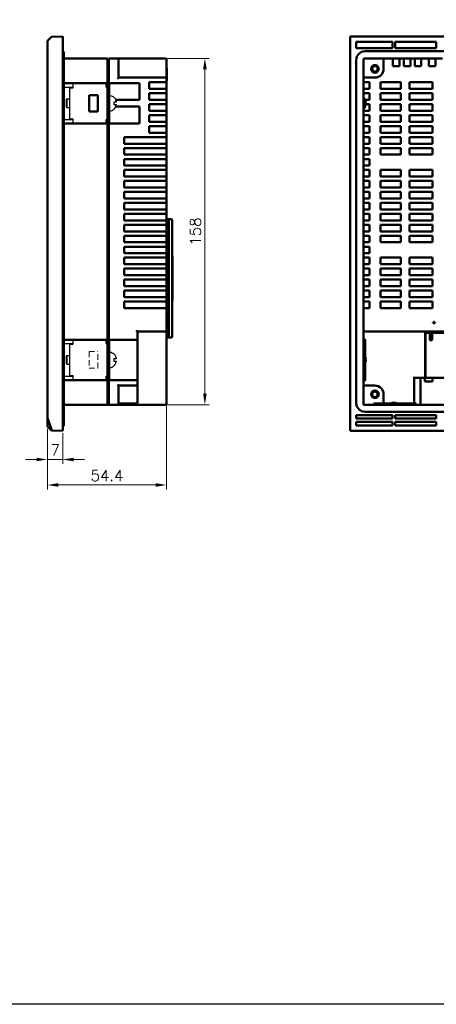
# Model space of a CAD drawing. Header units: millimetres. Extents: x 162 to 1254, y -993 to -226.
# Tile 4 of 11: x 696 to 886, y -993 to -543. Entities that reach past the tile are written whole.
import ezdxf

# ---------------------------------------------------------------- set-up
doc = ezdxf.new("R2010")
doc.units = ezdxf.units.MM
doc.header["$LTSCALE"] = 4
doc.linetypes.add('HIDDEN', pattern=[9.525, 6.35, -3.175])
doc.layers.add('4', color=4, linetype='Continuous')
for name, color, linetype, lineweight in [('AM_0', 7, 'Continuous', 50), ('AM_3_Hidden', 8, 'HIDDEN', 13), ('AM_5_Dimension', 6, 'Continuous', 13)]:
    doc.layers.add(name, color=color, linetype=linetype, lineweight=lineweight)
doc.styles.add('WHGTXT', font='simplex', dxfattribs={"bigfont": 'whgtxt'})

msp = doc.modelspace()

# ---------------------------------------------------------------- linework, layer by layer
at = {"layer": '4', "color": 7, "linetype": 'Continuous', "ltscale": 0.05}
for p, q in [((716.06, -572.38), (737.06, -572.38)), ((716.06, -573.98), (720.36, -573.98)), ((718.76, -588.48), (718.76, -574.28)), ((718.76, -574.28), (720.36, -574.28)), ((720.36, -574.28), (720.36, -572.38)), ((735.46, -573.98), (735.46, -572.38)), ((735.46, -573.98), (737.06, -573.98)), ((737.06, -590.38), (737.06, -572.38)), ((717.49, -579.38), (717.05, -579.69)), ((717.49, -579.38), (717.49, -583.38)), ((717.49, -579.38), (718.76, -579.38)), ((717.05, -579.69), (717.05, -583.06)), ((717.49, -583.38), (717.05, -583.06)), ((717.49, -583.38), (718.76, -583.38)), ((739.93, -580.83), (738.84, -580.83)), ((738.84, -581.93), (739.93, -581.93)), ((739.66, -579.73), (739.62, -579.73)), ((718.76, -588.48), (720.36, -588.48)), ((720.36, -590.38), (720.36, -588.48)), ((716.06, -588.78), (720.36, -588.78)), ((716.06, -590.38), (737.06, -590.38)), ((735.46, -590.38), (735.46, -588.78)), ((735.46, -588.78), (737.06, -588.78)), ((716.06, -689.48), (737.06, -689.48)), ((716.06, -691.08), (720.36, -691.08)), ((718.76, -705.58), (718.76, -691.38)), ((718.76, -691.38), (720.36, -691.38)), ((720.36, -691.38), (720.36, -689.48)), ((735.46, -691.08), (735.46, -689.48)), ((735.46, -691.08), (737.06, -691.08)), ((737.06, -707.48), (737.06, -689.48)), ((717.49, -696.48), (717.05, -696.79)), ((717.05, -696.79), (717.05, -700.16)), ((717.49, -700.48), (717.05, -700.16)), ((717.49, -696.48), (717.49, -700.48)), ((717.49, -696.48), (718.76, -696.48)), ((717.49, -700.48), (718.76, -700.48)), ((739.93, -697.93), (738.84, -697.93)), ((738.84, -699.03), (739.93, -699.03)), ((739.66, -696.83), (739.62, -696.83)), ((716.06, -705.88), (720.36, -705.88)), ((716.06, -707.48), (737.06, -707.48)), ((718.76, -705.58), (720.36, -705.58)), ((720.36, -707.48), (720.36, -705.58)), ((735.46, -707.48), (735.46, -705.88)), ((735.46, -705.88), (737.06, -705.88))]:
    msp.add_line(p, q, dxfattribs=at)
at = {"layer": '4'}
msp.add_lwpolyline([(161.68, -325.6), (1253.56, -325.6), (1253.56, -992.53), (161.68, -992.53)], close=True, dxfattribs=at)
at = {"layer": '4', "color": 7, "linetype": 'Continuous', "ltscale": 0.05}
for points, knots in [([(737.06, -577.86), (737.44, -577.86), (738.25, -578.05), (739.14, -578.78), (739.52, -579.41), (739.66, -579.71)], [0, 0, 0, 0, 1.160675, 2.384945, 3.355048, 3.355048, 3.355048, 3.355048]), ([(737.06, -584.9), (737.44, -584.9), (738.25, -584.7), (739.14, -583.97), (739.52, -583.34), (739.66, -583.04)], [0, 0, 0, 0, 1.160675, 2.384945, 3.355048, 3.355048, 3.355048, 3.355048]), ([(738.84, -580.83), (738.85, -580.88), (738.87, -581.01), (738.89, -581.19), (738.9, -581.31), (738.9, -581.38)], [0, 0, 0, 0, 0.1830505, 0.3678186, 0.5540502, 0.5540502, 0.5540502, 0.5540502]), ([(738.9, -581.38), (738.9, -581.44), (738.89, -581.56), (738.87, -581.74), (738.85, -581.87), (738.84, -581.93)], [0, 0, 0, 0, 0.1862002, 0.3709488, 0.5540502, 0.5540502, 0.5540502, 0.5540502]), ([(739.66, -582.93), (739.66, -582.93), (739.65, -582.96), (739.64, -583), (739.62, -583.03)], [0, 0, 0, 0, 0.0058864, 0.1041019, 0.1041019, 0.1041019, 0.1041019]), ([(739.66, -579.82), (739.66, -579.82), (739.68, -579.86), (739.71, -579.93), (739.74, -580.03), (739.78, -580.13), (739.81, -580.24), (739.85, -580.36), (739.88, -580.5), (739.9, -580.6), (739.91, -580.65), (739.91, -580.66)], [0, 0, 0, 0, 0.0051927, 0.114565, 0.2232573, 0.3319561, 0.4451598, 0.5685391, 0.7077, 0.8657298, 0.8717815, 0.8717815, 0.8717815, 0.8717815]), ([(739.66, -582.93), (739.66, -582.93), (739.68, -582.89), (739.71, -582.82), (739.74, -582.72), (739.78, -582.62), (739.81, -582.51), (739.85, -582.39), (739.88, -582.25), (739.9, -582.15), (739.91, -582.1), (739.91, -582.09)], [0, 0, 0, 0, 0.0051927, 0.114565, 0.2232573, 0.3319561, 0.4451598, 0.5685391, 0.7077, 0.8657298, 0.8717815, 0.8717815, 0.8717815, 0.8717815]), ([(739.93, -581.93), (739.93, -581.98), (739.92, -582.04), (739.91, -582.09), (739.91, -582.09)], [0, 0, 0, 0, 0.1640673, 0.171614, 0.171614, 0.171614, 0.171614]), ([(737.06, -694.96), (737.44, -694.96), (738.25, -695.15), (739.14, -695.88), (739.52, -696.51), (739.66, -696.81)], [0, 0, 0, 0, 1.160675, 2.384945, 3.355048, 3.355048, 3.355048, 3.355048]), ([(737.06, -702), (737.44, -702), (738.25, -701.8), (739.14, -701.07), (739.52, -700.44), (739.66, -700.14)], [0, 0, 0, 0, 1.160675, 2.384945, 3.355048, 3.355048, 3.355048, 3.355048]), ([(738.84, -697.93), (738.85, -697.98), (738.87, -698.11), (738.89, -698.29), (738.9, -698.41), (738.9, -698.48)], [0, 0, 0, 0, 0.1830505, 0.3678186, 0.5540502, 0.5540502, 0.5540502, 0.5540502]), ([(738.9, -698.48), (738.9, -698.54), (738.89, -698.66), (738.87, -698.84), (738.85, -698.97), (738.84, -699.03)], [0, 0, 0, 0, 0.1862002, 0.3709488, 0.5540502, 0.5540502, 0.5540502, 0.5540502]), ([(739.66, -700.03), (739.66, -700.03), (739.65, -700.06), (739.64, -700.1), (739.62, -700.13)], [0, 0, 0, 0, 0.0058864, 0.1041019, 0.1041019, 0.1041019, 0.1041019]), ([(739.66, -696.92), (739.66, -696.92), (739.68, -696.96), (739.71, -697.03), (739.74, -697.13), (739.78, -697.23), (739.81, -697.34), (739.85, -697.46), (739.88, -697.6), (739.9, -697.7), (739.91, -697.75), (739.91, -697.76)], [0, 0, 0, 0, 0.0051927, 0.114565, 0.2232573, 0.3319561, 0.4451598, 0.5685391, 0.7077, 0.8657298, 0.8717815, 0.8717815, 0.8717815, 0.8717815]), ([(739.66, -700.03), (739.66, -700.03), (739.68, -699.99), (739.71, -699.92), (739.74, -699.82), (739.78, -699.72), (739.81, -699.61), (739.85, -699.49), (739.88, -699.35), (739.9, -699.25), (739.91, -699.2), (739.91, -699.19)], [0, 0, 0, 0, 0.0051927, 0.114565, 0.2232573, 0.3319561, 0.4451598, 0.5685391, 0.7077, 0.8657298, 0.8717815, 0.8717815, 0.8717815, 0.8717815]), ([(739.93, -699.03), (739.93, -699.08), (739.92, -699.14), (739.91, -699.19), (739.91, -699.19)], [0, 0, 0, 0, 0.1640673, 0.171614, 0.171614, 0.171614, 0.171614])]:
    msp.add_open_spline(points, degree=3, knots=knots, dxfattribs=at)
for points in [[(739.62, -579.73), (739.64, -579.76), (739.65, -579.79), (739.66, -579.82)], [(739.66, -579.71), (739.66, -579.71), (739.66, -579.72), (739.66, -579.72)], [(739.66, -583.04), (739.66, -583.04), (739.66, -583.03), (739.66, -583.03)], [(739.91, -580.66), (739.92, -580.71), (739.93, -580.77), (739.93, -580.83)], [(739.62, -696.83), (739.64, -696.86), (739.65, -696.89), (739.66, -696.92)], [(739.66, -696.81), (739.66, -696.81), (739.66, -696.82), (739.66, -696.82)], [(739.66, -700.14), (739.66, -700.14), (739.66, -700.13), (739.66, -700.13)], [(739.91, -697.76), (739.92, -697.81), (739.93, -697.87), (739.93, -697.93)]]:
    msp.add_open_spline(points, degree=3, dxfattribs=at)
at = {"layer": 'AM_0', "color": 7, "linetype": 'Continuous'}
for p, q in [((715.56, -550.92), (710.38, -551.1)), ((715.56, -550.92), (715.56, -730.92)), ((846.9, -550.92), (846.9, -730.92)), ((1086.9, -550.92), (846.9, -550.92)), ((708.56, -728.92), (708.56, -552.93)), ((849.65, -556.18), (849.65, -553.42)), ((849.65, -553.42), (866.15, -553.42)), ((849.65, -556.18), (866.15, -556.18)), ((866.15, -553.42), (866.15, -556.18)), ((867.35, -556.18), (867.35, -553.42)), ((867.35, -553.42), (886.15, -553.42)), ((867.35, -556.18), (886.15, -556.18)), ((886.15, -553.42), (886.15, -556.18)), ((715.76, -557.78), (715.56, -557.78)), ((716.06, -558.08), (716.06, -728.37)), ((736.06, -560.93), (716.06, -560.93)), ((736.06, -572.18), (736.06, -560.93)), ((736.56, -572.18), (736.56, -560.93)), ((736.56, -560.93), (762.46, -560.93)), ((741.06, -561.43), (741.06, -569.68)), ((762.96, -561.43), (762.96, -571.83)), ((852.9, -561.43), (852.9, -571.83)), ((866.35, -560.93), (853.4, -560.93)), ((853.65, -557.68), (1080.15, -557.68)), ((862.15, -561.43), (862.15, -565.68)), ((866.35, -560.93), (866.35, -564.48)), ((869.35, -560.93), (866.35, -560.93)), ((869.35, -564.48), (869.35, -560.93)), ((871.35, -560.93), (869.35, -560.93)), ((871.35, -560.93), (871.35, -564.48)), ((874.35, -560.93), (871.35, -560.93)), ((874.35, -564.48), (874.35, -560.93)), ((876.35, -560.93), (874.35, -560.93)), ((876.35, -560.93), (876.35, -564.48)), ((879.35, -560.93), (876.35, -560.93)), ((879.35, -564.48), (879.35, -560.93)), ((882.85, -560.93), (879.35, -560.93)), ((882.85, -560.93), (882.85, -564.48)), ((885.85, -560.93), (882.85, -560.93)), ((885.85, -564.48), (885.85, -560.93)), ((889.04, -560.93), (885.85, -560.93)), ((736.06, -562.38), (736.56, -562.38)), ((762.96, -565.4), (763.16, -565.4)), ((763.16, -565.4), (763.16, -571)), ((849.65, -718.18), (849.65, -561.68)), ((866.35, -564.48), (869.35, -564.48)), ((871.35, -564.48), (874.35, -564.48)), ((876.35, -564.48), (879.35, -564.48)), ((882.85, -564.48), (885.85, -564.48)), ((740.56, -570.18), (741.06, -569.68)), ((741.06, -569.68), (762.46, -569.68)), ((858.15, -569.68), (853.4, -569.68)), ((736.06, -572.18), (716.06, -572.18)), ((736.06, -707.68), (736.06, -572.18)), ((736.56, -590.58), (736.56, -572.18)), ((750.56, -572.18), (736.56, -572.18)), ((750.56, -579.86), (750.56, -572.18)), ((754.96, -574.83), (754.96, -571.83)), ((754.96, -571.83), (762.96, -571.83)), ((754.96, -574.83), (762.96, -574.83)), ((762.96, -571), (763.16, -571)), ((762.96, -574.83), (762.96, -571.83)), ((762.96, -574.83), (762.96, -576.83)), ((852.9, -574.83), (852.9, -571.83)), ((852.9, -571.83), (855.65, -571.83)), ((852.9, -574.83), (852.9, -578.56)), ((852.9, -574.83), (855.65, -574.83)), ((855.65, -574.83), (855.65, -571.83)), ((860.65, -571.83), (860.65, -574.83)), ((870, -571.83), (860.65, -571.83)), ((860.65, -574.83), (870, -574.83)), ((870, -571.83), (870, -574.83)), ((874, -574.83), (874, -571.83)), ((884.5, -571.83), (874, -571.83)), ((874, -574.83), (884.5, -574.83)), ((884.5, -574.83), (884.5, -571.83)), ((727.56, -577.63), (727.56, -585.13)), ((731.56, -577.63), (727.56, -577.63)), ((731.56, -585.13), (731.56, -577.63)), ((754.96, -579.83), (754.96, -576.83)), ((754.96, -576.83), (762.96, -576.83)), ((762.96, -579.83), (762.96, -576.83)), ((852.9, -576.83), (855.65, -576.83)), ((852.9, -578.76), (852.9, -583.99)), ((855.65, -579.83), (855.65, -576.83)), ((860.65, -576.83), (860.65, -579.83)), ((870, -576.83), (860.65, -576.83)), ((870, -576.83), (870, -579.83)), ((874, -579.83), (874, -576.83)), ((884.5, -576.83), (874, -576.83)), ((884.5, -579.83), (884.5, -576.83)), ((739.68, -579.86), (750.56, -579.86)), ((739.68, -582.89), (750.56, -582.89)), ((750.56, -590.58), (750.56, -582.89)), ((754.96, -579.83), (762.96, -579.83)), ((754.96, -584.83), (754.96, -581.83)), ((754.96, -581.83), (762.96, -581.83)), ((762.96, -579.83), (762.96, -581.83)), ((762.96, -584.83), (762.96, -581.83)), ((853.64, -579.83), (855.65, -579.83)), ((853.93, -581.83), (855.65, -581.83)), ((855.65, -584.83), (855.65, -581.83)), ((860.65, -579.83), (870, -579.83)), ((860.65, -581.83), (860.65, -584.83)), ((870, -581.83), (860.65, -581.83)), ((870, -581.83), (870, -584.83)), ((874, -579.83), (884.5, -579.83)), ((874, -584.83), (874, -581.83)), ((884.5, -581.83), (874, -581.83)), ((884.5, -584.83), (884.5, -581.83)), ((727.56, -585.13), (731.56, -585.13)), ((754.96, -584.83), (762.96, -584.83)), ((754.96, -589.83), (754.96, -586.83)), ((754.96, -586.83), (762.96, -586.83)), ((762.96, -584.83), (762.96, -586.83)), ((762.96, -589.83), (762.96, -586.83)), ((852.9, -584.19), (852.9, -586.83)), ((852.9, -584.83), (855.65, -584.83)), ((852.9, -589.83), (852.9, -586.83)), ((852.9, -586.83), (855.65, -586.83)), ((855.65, -589.83), (855.65, -586.83)), ((860.65, -584.83), (870, -584.83)), ((860.65, -586.83), (860.65, -589.83)), ((870, -586.83), (860.65, -586.83)), ((870, -586.83), (870, -589.83)), ((874, -584.83), (884.5, -584.83)), ((874, -589.83), (874, -586.83)), ((884.5, -586.83), (874, -586.83)), ((884.5, -589.83), (884.5, -586.83)), ((716.06, -590.58), (736.06, -590.58)), ((736.56, -689.28), (736.56, -590.58)), ((736.56, -590.58), (750.56, -590.58)), ((754.96, -589.83), (762.96, -589.83)), ((754.96, -594.83), (754.96, -591.83)), ((754.96, -591.83), (762.96, -591.83)), ((762.96, -589.83), (762.96, -591.83)), ((762.96, -594.83), (762.96, -591.83)), ((852.9, -589.83), (852.9, -591.83)), ((852.9, -589.83), (855.65, -589.83)), ((852.9, -594.83), (852.9, -591.83)), ((852.9, -591.83), (855.65, -591.83)), ((855.65, -594.83), (855.65, -591.83)), ((860.65, -589.83), (870, -589.83)), ((860.65, -591.83), (860.65, -594.83)), ((870, -591.83), (860.65, -591.83)), ((870, -591.83), (870, -594.83)), ((874, -589.83), (884.5, -589.83)), ((874, -594.83), (874, -591.83)), ((884.5, -591.83), (874, -591.83)), ((884.5, -594.83), (884.5, -591.83)), ((743.66, -599.83), (743.66, -596.83)), ((743.66, -596.83), (762.96, -596.83)), ((754.96, -594.83), (762.96, -594.83)), ((762.96, -594.83), (762.96, -596.83)), ((762.96, -599.83), (762.96, -596.83)), ((852.9, -594.83), (852.9, -596.83)), ((852.9, -594.83), (855.65, -594.83)), ((852.9, -599.83), (852.9, -596.83)), ((852.9, -596.83), (855.65, -596.83)), ((855.65, -599.83), (855.65, -596.83)), ((860.65, -594.83), (870, -594.83)), ((860.65, -596.83), (860.65, -599.83)), ((870, -596.83), (860.65, -596.83)), ((870, -596.83), (870, -599.83)), ((874, -594.83), (884.5, -594.83)), ((874, -599.83), (874, -596.83)), ((884.5, -596.83), (874, -596.83)), ((884.5, -599.83), (884.5, -596.83)), ((743.66, -599.83), (762.96, -599.83)), ((743.66, -604.83), (743.66, -601.83)), ((743.66, -601.83), (762.96, -601.83)), ((762.96, -599.83), (762.96, -601.83)), ((762.96, -604.83), (762.96, -601.83)), ((852.9, -599.83), (852.9, -601.83)), ((852.9, -599.83), (855.65, -599.83)), ((852.9, -604.83), (852.9, -601.83)), ((852.9, -601.83), (855.65, -601.83)), ((855.65, -604.83), (855.65, -601.83)), ((860.65, -599.83), (870, -599.83)), ((860.65, -601.83), (860.65, -604.83)), ((870, -601.83), (860.65, -601.83)), ((870, -601.83), (870, -604.83)), ((874, -599.83), (884.5, -599.83)), ((874, -604.83), (874, -601.83)), ((884.5, -601.83), (874, -601.83)), ((884.5, -604.83), (884.5, -601.83)), ((743.66, -604.83), (762.96, -604.83)), ((762.96, -604.83), (762.96, -606.83)), ((852.9, -604.83), (852.9, -606.83)), ((852.9, -604.83), (855.65, -604.83)), ((860.65, -604.83), (870, -604.83)), ((874, -604.83), (884.5, -604.83)), ((743.66, -609.83), (743.66, -606.83)), ((743.66, -606.83), (762.96, -606.83)), ((743.66, -609.83), (762.96, -609.83)), ((762.96, -609.83), (762.96, -606.83)), ((762.96, -609.83), (762.96, -611.83)), ((852.9, -609.83), (852.9, -606.83)), ((852.9, -606.83), (855.65, -606.83)), ((852.9, -609.83), (852.9, -611.83)), ((852.9, -609.83), (855.65, -609.83)), ((855.65, -609.83), (855.65, -606.83)), ((743.66, -611.83), (762.96, -611.83)), ((743.66, -614.83), (743.66, -611.83)), ((743.66, -614.83), (762.96, -614.83)), ((762.96, -614.83), (762.96, -611.83)), ((762.96, -614.83), (762.96, -616.83)), ((852.9, -614.83), (852.9, -611.83)), ((852.9, -611.83), (855.65, -611.83)), ((852.9, -614.83), (852.9, -616.83)), ((852.9, -614.83), (855.65, -614.83)), ((855.65, -614.83), (855.65, -611.83)), ((860.65, -611.83), (860.65, -614.83)), ((870, -611.83), (860.65, -611.83)), ((860.65, -614.83), (870, -614.83)), ((870, -611.83), (870, -614.83)), ((874, -614.83), (874, -611.83)), ((884.5, -611.83), (874, -611.83)), ((874, -614.83), (884.5, -614.83)), ((884.5, -614.83), (884.5, -611.83)), ((743.66, -616.83), (762.96, -616.83)), ((743.66, -619.83), (743.66, -616.83)), ((743.66, -619.83), (762.96, -619.83)), ((762.96, -619.83), (762.96, -616.83)), ((762.96, -619.83), (762.96, -621.83)), ((852.9, -619.83), (852.9, -616.83)), ((852.9, -616.83), (855.65, -616.83)), ((852.9, -619.83), (852.9, -621.83)), ((852.9, -619.83), (855.65, -619.83)), ((855.65, -619.83), (855.65, -616.83)), ((860.65, -616.83), (860.65, -619.83)), ((870, -616.83), (860.65, -616.83)), ((860.65, -619.83), (870, -619.83)), ((870, -616.83), (870, -619.83)), ((874, -619.83), (874, -616.83)), ((884.5, -616.83), (874, -616.83)), ((874, -619.83), (884.5, -619.83)), ((884.5, -619.83), (884.5, -616.83)), ((743.66, -621.83), (762.96, -621.83)), ((743.66, -624.83), (743.66, -621.83)), ((762.96, -624.83), (762.96, -621.83)), ((852.9, -624.83), (852.9, -621.83)), ((852.9, -621.83), (855.65, -621.83)), ((855.65, -624.83), (855.65, -621.83)), ((860.65, -621.83), (860.65, -624.83)), ((870, -621.83), (860.65, -621.83)), ((870, -621.83), (870, -624.83)), ((874, -624.83), (874, -621.83)), ((884.5, -621.83), (874, -621.83)), ((884.5, -624.83), (884.5, -621.83)), ((743.66, -624.83), (762.96, -624.83)), ((743.66, -626.83), (762.96, -626.83)), ((743.66, -629.83), (743.66, -626.83)), ((762.96, -624.83), (762.96, -626.83)), ((762.96, -629.83), (762.96, -626.83)), ((852.9, -624.83), (852.9, -626.83)), ((852.9, -624.83), (855.65, -624.83)), ((852.9, -629.83), (852.9, -626.83)), ((852.9, -626.83), (855.65, -626.83)), ((855.65, -629.83), (855.65, -626.83)), ((860.65, -624.83), (870, -624.83)), ((860.65, -626.83), (860.65, -629.83)), ((870, -626.83), (860.65, -626.83)), ((870, -626.83), (870, -629.83)), ((874, -624.83), (884.5, -624.83)), ((874, -629.83), (874, -626.83)), ((884.5, -626.83), (874, -626.83)), ((884.5, -629.83), (884.5, -626.83)), ((743.66, -629.83), (762.96, -629.83)), ((743.66, -631.83), (762.96, -631.83)), ((743.66, -634.83), (743.66, -631.83)), ((762.96, -629.83), (762.96, -631.83)), ((762.96, -634.83), (762.96, -631.83)), ((852.9, -629.83), (852.9, -631.83)), ((852.9, -629.83), (855.65, -629.83)), ((852.9, -634.83), (852.9, -631.83)), ((852.9, -631.83), (855.65, -631.83)), ((855.65, -634.83), (855.65, -631.83)), ((860.65, -629.83), (870, -629.83)), ((860.65, -631.83), (860.65, -634.83)), ((870, -631.83), (860.65, -631.83)), ((870, -631.83), (870, -634.83)), ((874, -629.83), (884.5, -629.83)), ((874, -634.83), (874, -631.83)), ((884.5, -631.83), (874, -631.83)), ((884.5, -634.83), (884.5, -631.83)), ((743.66, -634.83), (762.96, -634.83)), ((743.66, -636.83), (762.96, -636.83)), ((743.66, -639.83), (743.66, -636.83)), ((762.96, -634.33), (765.16, -634.33)), ((762.96, -634.83), (762.96, -636.83)), ((762.96, -639.83), (762.96, -636.83)), ((763.96, -634.63), (763.96, -688.03)), ((765.46, -634.63), (765.46, -688.03)), ((852.9, -634.83), (852.9, -636.83)), ((852.9, -634.83), (855.65, -634.83)), ((852.9, -639.83), (852.9, -636.83)), ((852.9, -636.83), (855.65, -636.83)), ((855.65, -639.83), (855.65, -636.83)), ((860.65, -634.83), (870, -634.83)), ((860.65, -636.83), (860.65, -639.83)), ((870, -636.83), (860.65, -636.83)), ((870, -636.83), (870, -639.83)), ((874, -634.83), (884.5, -634.83)), ((874, -639.83), (874, -636.83)), ((884.5, -636.83), (874, -636.83)), ((884.5, -639.83), (884.5, -636.83)), ((743.66, -639.83), (762.96, -639.83)), ((743.66, -641.83), (762.96, -641.83)), ((743.66, -644.83), (743.66, -641.83)), ((762.96, -639.83), (762.96, -641.83)), ((762.96, -644.83), (762.96, -641.83)), ((852.9, -639.83), (852.9, -641.83)), ((852.9, -639.83), (855.65, -639.83)), ((852.9, -644.83), (852.9, -641.83)), ((852.9, -641.83), (855.65, -641.83)), ((855.65, -644.83), (855.65, -641.83)), ((860.65, -639.83), (870, -639.83)), ((860.65, -641.83), (860.65, -644.83)), ((870, -641.83), (860.65, -641.83)), ((870, -641.83), (870, -644.83)), ((874, -639.83), (884.5, -639.83)), ((874, -644.83), (874, -641.83)), ((884.5, -641.83), (874, -641.83)), ((884.5, -644.83), (884.5, -641.83)), ((743.66, -644.83), (762.96, -644.83)), ((743.66, -646.83), (762.96, -646.83)), ((743.66, -649.83), (743.66, -646.83)), ((762.96, -644.83), (762.96, -646.83)), ((762.96, -649.83), (762.96, -646.83)), ((852.9, -644.83), (852.9, -646.83)), ((852.9, -644.83), (855.65, -644.83)), ((852.9, -649.83), (852.9, -646.83)), ((852.9, -646.83), (855.65, -646.83)), ((855.65, -649.83), (855.65, -646.83)), ((860.65, -644.83), (870, -644.83)), ((874, -644.83), (884.5, -644.83)), ((743.66, -649.83), (762.96, -649.83)), ((762.96, -649.83), (762.96, -651.83)), ((765.76, -651.33), (765.46, -651.33)), ((765.76, -651.33), (765.76, -671.33)), ((852.9, -649.83), (852.9, -651.83)), ((852.9, -649.83), (855.65, -649.83)), ((743.66, -651.83), (762.96, -651.83)), ((743.66, -654.83), (743.66, -651.83)), ((743.66, -654.83), (762.96, -654.83)), ((762.96, -654.83), (762.96, -651.83)), ((762.96, -654.83), (762.96, -656.83)), ((852.9, -654.83), (852.9, -651.83)), ((852.9, -651.83), (855.65, -651.83)), ((852.9, -654.83), (852.9, -656.83)), ((852.9, -654.83), (855.65, -654.83)), ((855.65, -654.83), (855.65, -651.83)), ((860.65, -651.83), (860.65, -654.83)), ((870, -651.83), (860.65, -651.83)), ((860.65, -654.83), (870, -654.83)), ((870, -651.83), (870, -654.83)), ((874, -654.83), (874, -651.83)), ((884.5, -651.83), (874, -651.83)), ((874, -654.83), (884.5, -654.83)), ((884.5, -654.83), (884.5, -651.83)), ((743.66, -656.83), (762.96, -656.83)), ((743.66, -659.83), (743.66, -656.83)), ((743.66, -659.83), (762.96, -659.83)), ((762.96, -659.83), (762.96, -656.83)), ((762.96, -659.83), (762.96, -661.83)), ((852.9, -659.83), (852.9, -656.83)), ((852.9, -656.83), (855.65, -656.83)), ((852.9, -659.83), (852.9, -661.83)), ((852.9, -659.83), (855.65, -659.83)), ((855.65, -659.83), (855.65, -656.83)), ((860.65, -656.83), (860.65, -659.83)), ((870, -656.83), (860.65, -656.83)), ((860.65, -659.83), (870, -659.83)), ((870, -656.83), (870, -659.83)), ((874, -659.83), (874, -656.83)), ((884.5, -656.83), (874, -656.83)), ((874, -659.83), (884.5, -659.83)), ((884.5, -659.83), (884.5, -656.83)), ((743.66, -661.83), (762.96, -661.83)), ((743.66, -664.83), (743.66, -661.83)), ((743.66, -664.83), (762.96, -664.83)), ((763.86, -663.03), (762.96, -661.23)), ((762.96, -664.83), (762.96, -661.83)), ((762.96, -664.83), (762.96, -666.83)), ((763.36, -663.14), (763.86, -663.03)), ((763.86, -663.03), (763.86, -675.53)), ((852.9, -664.83), (852.9, -661.83)), ((852.9, -661.83), (855.65, -661.83)), ((852.9, -664.83), (852.9, -666.83)), ((852.9, -664.83), (855.65, -664.83)), ((855.65, -664.83), (855.65, -661.83)), ((860.65, -661.83), (860.65, -664.83)), ((870, -661.83), (860.65, -661.83)), ((860.65, -664.83), (870, -664.83)), ((870, -661.83), (870, -664.83)), ((874, -664.83), (874, -661.83)), ((884.5, -661.83), (874, -661.83)), ((874, -664.83), (884.5, -664.83)), ((884.5, -664.83), (884.5, -661.83)), ((743.66, -666.83), (762.96, -666.83)), ((743.66, -669.83), (743.66, -666.83)), ((762.96, -669.83), (762.96, -666.83)), ((852.9, -669.83), (852.9, -666.83)), ((852.9, -666.83), (855.65, -666.83)), ((855.65, -669.83), (855.65, -666.83)), ((860.65, -666.83), (860.65, -669.83)), ((870, -666.83), (860.65, -666.83)), ((870, -666.83), (870, -669.83)), ((874, -669.83), (874, -666.83)), ((884.5, -666.83), (874, -666.83)), ((884.5, -669.83), (884.5, -666.83)), ((743.66, -669.83), (762.96, -669.83)), ((743.66, -671.83), (762.96, -671.83)), ((743.66, -674.83), (743.66, -671.83)), ((762.96, -669.83), (762.96, -671.83)), ((762.96, -674.83), (762.96, -671.83)), ((765.46, -671.33), (765.76, -671.33)), ((852.9, -669.83), (852.9, -671.83)), ((852.9, -669.83), (855.65, -669.83)), ((852.9, -674.83), (852.9, -671.83)), ((852.9, -671.83), (855.65, -671.83)), ((855.65, -674.83), (855.65, -671.83)), ((860.65, -669.83), (870, -669.83)), ((860.65, -671.83), (860.65, -674.83)), ((870, -671.83), (860.65, -671.83)), ((870, -671.83), (870, -674.83)), ((874, -669.83), (884.5, -669.83)), ((874, -674.83), (874, -671.83)), ((884.5, -671.83), (874, -671.83)), ((884.5, -674.83), (884.5, -671.83)), ((743.66, -674.83), (762.96, -674.83)), ((762.96, -674.83), (762.96, -718.43)), ((763.36, -676.03), (762.96, -676.03)), ((762.96, -676.25), (763.16, -676.25)), ((762.96, -676.26), (763.16, -676.26)), ((762.96, -676.29), (763.16, -676.29)), ((762.96, -676.33), (763.16, -676.33)), ((762.96, -676.4), (763.16, -676.4)), ((762.96, -676.48), (763.16, -676.48)), ((762.96, -676.57), (763.16, -676.57)), ((762.96, -676.68), (763.16, -676.68)), ((762.96, -676.8), (763.16, -676.8)), ((762.96, -676.85), (763.16, -676.85)), ((762.96, -676.95), (763.16, -676.95)), ((762.96, -677.06), (763.16, -677.06)), ((762.96, -677.13), (763.16, -677.13)), ((762.96, -677.2), (763.16, -677.2)), ((762.96, -677.28), (763.16, -677.28)), ((762.96, -677.37), (763.16, -677.37)), ((762.96, -677.46), (763.16, -677.46)), ((762.96, -677.52), (763.16, -677.52)), ((762.96, -677.61), (763.16, -677.61)), ((762.96, -677.68), (763.16, -677.68)), ((762.96, -677.75), (763.16, -677.75)), ((762.96, -677.82), (763.16, -677.82)), ((762.96, -677.91), (763.16, -677.91)), ((762.96, -678.01), (763.16, -678.01)), ((762.96, -678.06), (763.16, -678.06)), ((762.96, -678.17), (763.16, -678.17)), ((763.16, -676.25), (763.16, -676.83)), ((763.16, -676.85), (763.16, -678.17)), ((763.16, -678.18), (763.16, -678.78)), ((852.9, -674.83), (852.9, -689.28)), ((852.9, -674.83), (855.65, -674.83)), ((860.65, -674.83), (870, -674.83)), ((874, -674.83), (884.5, -674.83)), ((762.96, -678.78), (763.16, -678.78)), ((762.96, -679.62), (763.16, -679.62)), ((762.96, -680.53), (763.16, -680.53)), ((762.96, -680.95), (763.16, -680.95)), ((762.96, -681.44), (763.16, -681.44)), ((762.96, -681.57), (763.16, -681.57)), ((762.96, -682.06), (763.16, -682.06)), ((763.16, -679.62), (763.16, -684.03)), ((884.58, -681.44), (884.58, -681.57)), ((885.06, -681.44), (884.58, -681.44)), ((884.58, -681.57), (885.06, -681.57)), ((885.06, -680.95), (885.06, -681.44)), ((885.18, -680.95), (885.06, -680.95)), ((885.06, -681.57), (885.06, -682.06)), ((885.06, -682.06), (885.18, -682.06)), ((885.18, -681.44), (885.18, -680.95)), ((885.66, -681.44), (885.18, -681.44)), ((885.18, -682.06), (885.18, -681.57)), ((885.18, -681.57), (885.66, -681.57)), ((885.66, -681.57), (885.66, -681.44)), ((749.16, -685.03), (749.66, -685.53)), ((762.46, -685.53), (749.66, -685.53)), ((749.66, -717.88), (749.66, -685.53)), ((762.96, -683.93), (763.16, -683.93)), ((762.96, -684.03), (763.16, -684.03)), ((853.4, -685.53), (912.1, -685.53)), ((881.1, -705.68), (881.1, -685.53)), ((881.3, -686.78), (881.1, -686.78)), ((881.3, -686.18), (881.3, -706.53)), ((883.3, -686.18), (881.3, -686.18)), ((883.3, -689.18), (883.3, -686.18)), ((883.6, -685.53), (883.6, -687.73)), ((884.3, -689.18), (884.3, -686.18)), ((903.8, -686.18), (884.3, -686.18)), ((736.06, -689.28), (716.06, -689.28)), ((749.66, -689.28), (736.56, -689.28)), ((736.56, -707.68), (736.56, -689.28)), ((762.96, -688.33), (765.16, -688.33)), ((852.9, -689.28), (852.9, -707.68)), ((852.9, -689.28), (853.95, -689.28)), ((853.65, -689.28), (853.65, -696.9)), ((881.3, -688.58), (881.1, -688.58)), ((883.3, -688.43), (884.3, -688.43)), ((884.3, -688.68), (883.3, -688.68)), ((884.3, -687.73), (883.6, -687.73)), ((883.81, -689.68), (883.8, -689.68)), ((881.1, -692.5), (881.3, -692.5)), ((736.56, -699.63), (736.06, -699.63)), ((853.65, -696.9), (853.65, -700.05)), ((853.65, -700.05), (853.65, -707.68)), ((881.1, -701.5), (881.3, -701.5)), ((881.3, -701.98), (881.1, -701.98)), ((881.1, -703.23), (881.3, -703.23)), ((716.06, -707.68), (736.06, -707.68)), ((736.06, -718.93), (736.06, -707.68)), ((736.56, -707.68), (749.66, -707.68)), ((736.56, -718.93), (736.56, -707.68)), ((740.56, -709.68), (741.06, -710.18)), ((852.9, -707.68), (852.9, -718.93)), ((852.9, -707.68), (853.95, -707.68)), ((876.05, -718.93), (876.05, -706.18)), ((876.05, -706.68), (881.3, -706.68)), ((879.05, -718.43), (879.05, -706.68)), ((880.9, -706.68), (880.9, -708.38)), ((880.9, -708.38), (884.4, -708.38)), ((881.1, -705.68), (881.3, -705.68)), ((881.1, -705.68), (881.1, -706.18)), ((881.3, -706.53), (881.3, -706.68)), ((906.8, -706.68), (881.3, -706.68)), ((884.4, -708.38), (884.4, -706.68)), ((749.16, -710.18), (741.06, -710.18)), ((741.06, -710.18), (741.06, -718.43)), ((858.15, -710.18), (853.4, -710.18)), ((862.15, -717.88), (862.15, -714.18)), ((736.06, -717.48), (736.56, -717.48)), ((736.06, -718.38), (736.56, -718.38)), ((741.06, -718.38), (749.16, -718.38)), ((852.9, -718.93), (853.4, -718.43)), ((857.65, -718.93), (857.65, -718.38)), ((857.65, -718.38), (865.27, -718.38)), ((865.27, -718.38), (868.43, -718.38)), ((868.43, -718.38), (877.01, -718.38)), ((716.06, -718.93), (762.46, -718.93)), ((852.9, -718.93), (857.65, -718.93)), ((1080.15, -722.18), (853.65, -722.18)), ((857.65, -718.93), (876.05, -718.93)), ((876.05, -718.93), (1056.33, -718.93)), ((708.56, -724.93), (710.5, -730.75)), ((849.65, -725.3), (849.65, -723.68)), ((866.15, -723.68), (849.65, -723.68)), ((866.15, -725.3), (849.65, -725.3)), ((849.65, -728.42), (849.65, -726.8)), ((849.65, -726.8), (866.15, -726.8)), ((866.15, -723.68), (866.15, -725.3)), ((866.15, -726.8), (866.15, -728.42)), ((867.35, -725.3), (867.35, -723.68)), ((886.15, -723.68), (867.35, -723.68)), ((886.15, -725.3), (867.35, -725.3)), ((867.35, -728.42), (867.35, -726.8)), ((867.35, -726.8), (886.15, -726.8)), ((886.15, -723.68), (886.15, -725.3)), ((886.15, -726.8), (886.15, -728.42)), ((710.38, -730.74), (715.56, -730.92)), ((715.76, -728.67), (715.56, -728.67)), ((1086.9, -730.92), (846.9, -730.92)), ((866.15, -728.42), (849.65, -728.42)), ((886.15, -728.42), (867.35, -728.42))]:
    msp.add_line(p, q, dxfattribs=at)
for centre, radius in [((858.15, -565.68), 1.75), ((858.15, -565.68), 1.6), ((858.15, -565.68), 1.25), ((858.15, -714.18), 1.75), ((858.15, -714.18), 1.6), ((858.15, -714.18), 1.25)]:
    msp.add_circle(centre, radius, dxfattribs=at)
for centre, radius, start, end in [((715.76, -558.08), 0.3, 0, 90), ((740.56, -561.43), 0.5, 0, 90), ((762.46, -561.43), 0.5, 0, 90), ((853.65, -561.68), 4, 90, 180), ((853.4, -561.43), 0.5, 90, 180), ((862.65, -561.43), 0.5, 90, 180), ((858.15, -565.68), 4, 270, 0), ((762.46, -570.18), 0.5, 0, 90), ((853.4, -570.18), 0.5, 90, 180), ((853.2, -578.56), 0.3, 180, 220.9035), ((849.95, -581.38), 4, 22.799, 40.9035), ((853.2, -584.19), 0.3, 139.0965, 180), ((849.95, -581.38), 4, 319.0965, 353.5406), ((849.95, -581.38), 4, 353.5406, 22.799), ((763.66, -634.63), 0.3, 0, 90), ((765.16, -634.63), 0.3, 0, 90), ((869.1, -638.48), 3.5, 253.6926, 284.9707), ((763.36, -675.53), 0.5, 270, 0), ((762.46, -685.03), 0.5, 270, 0), ((853.4, -685.03), 0.5, 180, 270), ((763.66, -688.03), 0.3, 270, 0), ((765.16, -688.03), 0.3, 270, 0), ((883.8, -689.18), 0.494, 180, 270), ((883.81, -689.18), 0.494, 270, 0), ((853.95, -696.9), 0.3, 180, 201.5289), ((853.95, -700.05), 0.3, 158.4711, 180), ((849.95, -698.48), 4, 338.4711, 21.5289), ((749.16, -709.68), 0.5, 270, 0), ((853.4, -709.68), 0.5, 180, 270), ((858.15, -714.18), 4, 0, 90), ((740.56, -718.43), 0.5, 270, 0), ((749.16, -717.88), 0.5, 270, 0), ((762.46, -718.43), 0.5, 270, 0), ((853.65, -718.18), 4, 180, 270), ((862.65, -717.88), 0.5, 180, 270), ((865.27, -718.08), 0.3, 270, 291.5289), ((866.85, -722.08), 4, 68.4711, 111.5289), ((868.43, -718.08), 0.3, 248.4711, 270), ((715.76, -728.37), 0.3, 270, 0)]:
    msp.add_arc(centre, radius, start, end, dxfattribs=at)
at = {"layer": 'AM_0', "color": 4, "linetype": 'Continuous'}
msp.add_arc((859.5, -638.53), 4, 67.6883, 73.2879, dxfattribs=at)
at = {"layer": 'AM_0', "color": 7, "linetype": 'Continuous'}
msp.add_ellipse((881.3, -706.18), major_axis=(0, 0.5), ratio=0.4, start_param=-4.712389, end_param=-3.141593, dxfattribs=at)
for points in [[(710.38, -551.1), (709.77, -551.71), (709.16, -552.32), (708.56, -552.93)], [(710.38, -730.74), (709.77, -730.13), (709.16, -729.53), (708.56, -728.92)]]:
    msp.add_open_spline(points, degree=3, dxfattribs=at)
for points, knots in [([(876.35, -718.93), (876.38, -718.93), (876.49, -718.91), (876.59, -718.87), (876.66, -718.83)], [0, 0, 0, 0, 0.237431, 1, 1, 1, 1]), ([(876.66, -718.83), (876.7, -718.81), (876.85, -718.7), (876.96, -718.55), (877.01, -718.43)], [0, 0, 0, 0, 0.277888, 1, 1, 1, 1]), ([(878.72, -718.93), (878.76, -718.93), (878.85, -718.9), (878.96, -718.79), (879.03, -718.63), (879.05, -718.49), (879.05, -718.43)], [0, 0, 0, 0, 0.184734, 0.404093, 0.679349, 1, 1, 1, 1])]:
    msp.add_open_spline(points, degree=3, knots=knots, dxfattribs=at)
at = {"layer": 'AM_3_Hidden', "color": 7, "ltscale": 0.1}
for p, q in [((727.56, -694.73), (727.56, -702.23)), ((727.56, -694.73), (731.56, -694.73)), ((731.56, -702.23), (731.56, -694.73)), ((727.56, -702.23), (731.56, -702.23))]:
    msp.add_line(p, q, dxfattribs=at)
at = {"layer": 'AM_5_Dimension', "color": 7}
for p, q in [((763.46, -560.93), (782.49, -560.93)), ((780.49, -713.93), (780.49, -565.93)), ((762.96, -719.43), (762.96, -757.56)), ((763.46, -718.93), (782.49, -718.93)), ((708.56, -729.92), (708.56, -745.94)), ((708.56, -729.92), (708.56, -757.56)), ((715.56, -731.92), (715.56, -745.94)), ((703.56, -743.94), (698.56, -743.94)), ((708.56, -743.94), (715.56, -743.94)), ((720.56, -743.94), (725.56, -743.94)), ((713.56, -755.56), (757.96, -755.56))]:
    msp.add_line(p, q, dxfattribs=at)
for points in [[(779.65, -565.93), (781.32, -565.93), (780.49, -560.93)], [(779.65, -713.93), (781.32, -713.93), (780.49, -718.93)], [(703.56, -743.11), (703.56, -744.77), (708.56, -743.94)], [(720.56, -743.11), (720.56, -744.77), (715.56, -743.94)], [(713.56, -754.73), (713.56, -756.4), (708.56, -755.56)], [(757.96, -754.73), (757.96, -756.4), (762.96, -755.56)]]:
    msp.add_solid(points, dxfattribs=at)

# ---------------------------------------------------------------- texts
at = {"layer": 'AM_5_Dimension', "color": 7, "insert": (776.19, -639.93), "char_height": 5, "attachment_point": 5, "rotation": 90, "style": 'WHGTXT'}
msp.add_mtext('\\A1;158', dxfattribs=at)
at = {"layer": 'AM_5_Dimension', "color": 7, "char_height": 5, "attachment_point": 5, "style": 'WHGTXT'}
for s, insert in [('\\A1;7', (712.06, -739.64)), ('\\A1;54.4', (735.76, -751.26))]:
    msp.add_mtext(s, dxfattribs=dict(at, insert=insert))

doc.saveas('drawing.dxf')
